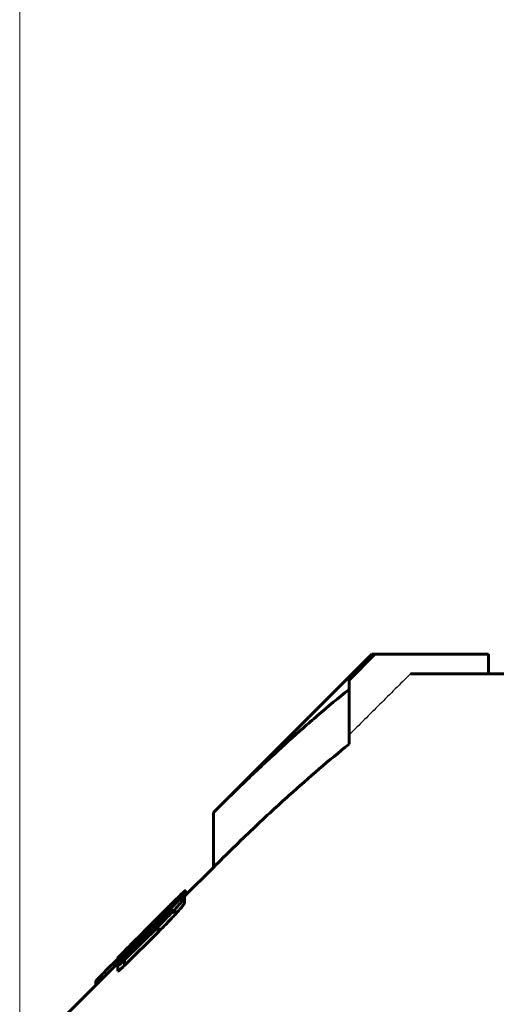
# Model space of a CAD drawing. Header units: millimetres. Extents: x 0 to 841, y 0 to 594.
# Tile 10 of 26: x 207.69 to 213.84, y 370.81 to 383.52. Entities that reach past the tile are written whole.
import ezdxf

# ---------------------------------------------------------------- set-up
doc = ezdxf.new("R2010")
doc.units = ezdxf.units.MM
for name, pattern in [('K5LT-1', [0]), ('K5LT_BASIC', [0]), ('K5LT_THIN', [0])]:
    doc.linetypes.add(name, pattern=pattern)
doc.layers.add('Системный слой', color=7, linetype='Continuous')
doc.layers.add('Системный слой (1)', color=7, linetype='Continuous', true_color=0x6c6c6c)
doc.styles.add('KDIMTEXTSTYLE', font='txt', dxfattribs={"width": 0.96, "oblique": 15, "height": 5})
doc.styles.add('KTEXTSTYLE', font='txt', dxfattribs={"width": 0.96, "height": 5})
doc.dimstyles.new('KDIMSTYLE (0.50)', dxfattribs={"dimtxt": 5, "dimasz": 1, "dimexe": 2, "dimexo": 0, "dimgap": 1, "dimtad": 1, "dimlfac": 2, "dimtxsty": 'KDIMTEXTSTYLE', "dimsah": 1, "dimcen": 0, "dimdle": 1, "dimadec": 0, "dimazin": 0, "dimtfac": 0.667, "dimtmove": 0, "dimatfit": 3, "dimfxl": 1, "dimtvp": 1, "dimtolj": 1, "dimtzin": 0, "dimarcsym": 0})

# ---------------------------------------------------------------- blocks, each defined once
blk = doc.blocks.new('U0')
at = {"layer": 'Системный слой (1)', "color": 150, "linetype": 'K5LT_BASIC', "lineweight": 60, "true_color": 0x0080ff}
for p, q in [((208.955, 371.338), (208.955, 371.337)), ((208.955, 371.337), (208.956, 371.337)), ((208.956, 371.337), (208.956, 371.337))]:
    blk.add_line(p, q, dxfattribs=at)
blk = doc.blocks.new('U2')
at = {"layer": 'Системный слой (1)', "color": 150, "linetype": 'K5LT_BASIC', "lineweight": 60, "true_color": 0x0080ff}
for p, q in [((209.822, 372.213), (210.19, 372.581)), ((207.69, 370.081), (208.955, 371.346))]:
    blk.add_line(p, q, dxfattribs=at)
blk = doc.blocks.new('U4')
at = {"layer": 'Системный слой (1)', "color": 150, "linetype": 'K5LT_BASIC', "lineweight": 60, "true_color": 0x0080ff}
for p, q in [((209.814, 372.147), (209.816, 372.15)), ((209.816, 372.15), (209.818, 372.152)), ((209.818, 372.152), (209.818, 372.153))]:
    blk.add_line(p, q, dxfattribs=at)
blk = doc.blocks.new('U8')
at = {"layer": 'Системный слой (1)', "color": 150, "linetype": 'K5LT_BASIC', "lineweight": 60, "true_color": 0x0080ff}
for p, q in [((209.818, 372.197), (209.821, 372.199)), ((209.821, 372.199), (209.822, 372.201)), ((209.822, 372.201), (209.822, 372.202))]:
    blk.add_line(p, q, dxfattribs=at)
blk = doc.blocks.new('D0')
at = {"layer": 'Системный слой (1)'}
for points in [[(212.19, 388.705), (212.69, 389.364), (207.69, 388.705), (212.69, 388.047)], [(235.19, 388.705), (230.19, 389.364), (230.69, 388.705), (230.19, 388.047)]]:
    blk.add_hatch(color=7, dxfattribs=at).paths.add_polyline_path(points)
at = {"layer": 'Системный слой (1)', "color": 7, "linetype": 'K5LT_THIN', "lineweight": 18}
for p, q in [((207.69, 365.331), (207.69, 390.705)), ((235.19, 365.331), (235.19, 390.705)), ((207.69, 388.705), (212.69, 389.364)), ((212.69, 389.364), (212.19, 388.705)), ((230.69, 388.705), (230.19, 389.364)), ((230.19, 389.364), (235.19, 388.705)), ((212.69, 388.047), (207.69, 388.705)), ((207.69, 388.705), (235.19, 388.705)), ((212.19, 388.705), (212.69, 388.047)), ((235.19, 388.705), (230.19, 388.047)), ((230.19, 388.047), (230.69, 388.705))]:
    blk.add_line(p, q, dxfattribs=at)
blk.add_wipeout([(217.752, 389.705), (217.752, 397.087), (224.833, 397.087), (224.833, 389.705)]).dxf.layer = 'Системный слой (1)'
at = {"layer": 'Системный слой (1)', "color": 7, "insert": (217.752, 396.293), "char_height": 5, "attachment_point": 1, "style": 'KTEXTSTYLE'}
blk.add_mtext('\\fArial|b0|c204|p34;\\H5.0;\\W1.000;\\Q15;\\fGOST Type AU|b0|i0|c204|p34;\\Q15;\\W0.960;55', dxfattribs=at)
blk = doc.blocks.new('KDIMARROW_01')
at = {"layer": 'Системный слой'}
blk.add_hatch(color=0, dxfattribs=at).paths.add_polyline_path([(-5, -0.658), (0, 0), (-5, 0.658), (-4.5, 0)])
at = {"layer": 'Системный слой', "color": 0, "linetype": 'K5LT_THIN', "lineweight": 18}
for p, q in [((-4.5, 0), (-5, 0.658)), ((-5, 0.658), (0, 0)), ((0, 0), (-5, -0.658)), ((-5, -0.658), (-4.5, 0))]:
    blk.add_line(p, q, dxfattribs=at)
at = {"layer": 'Системный слой (1)', "color": 0, "linetype": 'K5LT_THIN', "lineweight": 18}
blk.add_line((638.725, 310.581), (638.225, 310.581), dxfattribs=at)

msp = doc.modelspace()

# ---------------------------------------------------------------- linework, layer by layer
at = {"layer": 'Системный слой (1)', "color": 150, "linetype": 'K5LT_BASIC', "lineweight": 60, "true_color": 0x0080ff}
for p, q in [((210.1897, 373.2877), (212.2326, 375.3306)), ((212.2742, 375.3306), (211.9397, 374.9975)), ((212.2326, 375.3306), (212.2742, 375.3306)), ((213.7392, 375.3306), (212.2742, 375.3306)), ((213.7392, 375.0806), (213.7392, 375.3306)), ((211.9397, 374.9975), (211.9397, 374.8779)), ((212.7335, 375.0806), (220.5647, 375.0806)), ((211.9397, 374.1708), (211.9397, 374.8779)), ((210.1897, 372.5806), (210.1897, 373.2877)), ((209.8142, 372.194), (209.8142, 372.1883)), ((209.8142, 372.1176), (209.8142, 372.1883)), ((209.8183, 372.227), (209.8183, 372.224)), ((209.8183, 372.1533), (209.8183, 372.224)), ((209.8225, 372.2739), (209.8225, 372.2728)), ((209.8225, 372.2021), (209.8225, 372.2728)), ((209.8283, 372.2192), (209.8283, 372.2816)), ((209.0296, 371.4472), (209.7406, 372.1556)), ((209.6612, 372.1142), (209.6612, 372.1128)), ((209.6968, 372.1564), (209.6968, 372.1572)), ((209.7357, 372.1507), (209.7357, 372.1766)), ((209.758, 372.157), (209.753, 372.1521)), ((209.753, 372.1521), (209.753, 372.1511)), ((209.758, 372.1553), (209.758, 372.157)), ((209.5091, 371.9424), (209.4041, 371.8368)), ((209.4793, 371.9407), (209.4091, 371.8705)), ((209.4827, 371.9408), (209.4785, 371.9363)), ((209.4793, 371.9404), (209.4793, 371.9407)), ((209.4827, 371.9408), (209.5042, 371.9621)), ((209.4827, 371.926), (209.4827, 371.9408)), ((209.4909, 371.934), (209.4827, 371.926)), ((209.5042, 371.9475), (209.5042, 371.9621)), ((209.5091, 371.925), (209.5091, 371.9424)), ((209.5744, 371.9391), (209.5744, 371.9717)), ((209.6927, 371.968), (209.6927, 372.0387)), ((209.4744, 371.8153), (209.0428, 371.3873)), ((209.505, 371.9053), (209.0469, 371.4491)), ((209.3909, 371.852), (209.1908, 371.6515)), ((209.4091, 371.8705), (209.3437, 371.8052)), ((209.4041, 371.8204), (209.4041, 371.8368)), ((209.4091, 371.8701), (209.4091, 371.8705)), ((209.4744, 371.7446), (209.4744, 371.8153)), ((209.505, 371.8693), (209.505, 371.9053)), ((209.4744, 371.7446), (209.0428, 371.3166)), ((209.2338, 371.6751), (209.2338, 371.6738)), ((209.2338, 371.6507), (209.2338, 371.6738)), ((209.3123, 371.7705), (209.3082, 371.7663)), ((209.3082, 371.7248), (209.3082, 371.7663)), ((209.3123, 371.729), (209.3123, 371.7705)), ((209.3173, 371.7339), (209.3173, 371.7587)), ((209.1685, 371.6046), (209.1602, 371.5963)), ((209.1685, 371.5856), (209.1685, 371.6046)), ((209.0246, 371.4422), (209.0246, 371.4667)), ((209.0428, 371.4099), (209.1387, 371.5051)), ((209.0469, 371.414), (209.0469, 371.4491)), ((209.0519, 371.5111), (209.0519, 371.5119)), ((208.9551, 371.4005), (208.7989, 371.2444)), ((208.9551, 371.3376), (208.9551, 371.4083)), ((208.956, 371.4099), (208.956, 371.4107)), ((208.956, 371.3663), (208.956, 371.3667)), ((208.956, 371.3134), (208.956, 371.3663)), ((208.956, 371.2427), (208.956, 371.3134)), ((209.0428, 371.3166), (209.0428, 371.3873)), ((208.6724, 371.0633), (208.6724, 371.1139)), ((208.6856, 371.0765), (208.6856, 371.1292))]:
    msp.add_line(p, q, dxfattribs=at)
at = {"layer": 'Системный слой (1)', "color": 7, "linetype": 'K5LT-1'}
msp.add_open_spline([(212.7335, 375.0806), (212.6012, 374.9489), (212.3365, 374.6855), (212.0719, 374.4221), (211.9397, 374.2904)], degree=3, dxfattribs=at)
at = {"layer": 'Системный слой (1)', "color": 150, "linetype": 'K5LT_BASIC', "lineweight": 60, "true_color": 0x0080ff}
for points, knots in [([(211.9397, 374.8779), (211.8028, 374.7681), (211.6042, 374.603), (211.2831, 374.3241), (210.9625, 374.0348), (210.5772, 373.6708), (210.317, 373.415), (210.1897, 373.2877)], [0, 0, 0, 0, 1.8150803, 2.6563579, 4.3453263, 6.2013392, 8, 8, 8, 8]), ([(211.9397, 374.1708), (211.81, 374.0668), (211.5496, 373.8506), (211.2196, 373.5605), (210.9363, 373.3017), (210.61, 372.9953), (210.359, 372.7499), (210.1897, 372.5806)], [0, 0, 0, 0, 1.718624, 3.4826011, 4.481364, 5.6075257, 8, 8, 8, 8]), ([(209.7613, 372.2195), (209.7362, 372.1951), (209.6814, 372.1414), (209.5854, 372.0461), (209.4872, 371.9482), (209.4202, 371.8813), (209.3909, 371.852)], [0, 0, 0, 0, 1.7143185, 3.4532853, 5.4363119, 7, 7, 7, 7]), ([(209.6927, 372.0387), (209.7166, 372.0653), (209.7445, 372.0967), (209.7743, 372.132), (209.7886, 372.1494), (209.8031, 372.1682), (209.8123, 372.1818), (209.8142, 372.187), (209.8142, 372.1883)], [0, 0, 0, 0, 3.6723808, 4.4087217, 5.5586535, 6.6214891, 8.0319967, 9, 9, 9, 9]), ([(209.6968, 372.1572), (209.7212, 372.1812), (209.752, 372.2114), (209.7937, 372.2517), (209.8147, 372.2714), (209.8263, 372.2812), (209.8283, 372.2822), (209.8283, 372.2816)], [0, 0, 0, 0, 2.949434, 3.837152, 6.1807119, 6.8776071, 8, 8, 8, 8]), ([(209.7357, 372.1766), (209.7469, 372.1887), (209.7663, 372.2097), (209.7882, 372.2335), (209.8012, 372.2478), (209.8086, 372.2561), (209.8152, 372.2635), (209.8207, 372.27), (209.8225, 372.2725), (209.8225, 372.2728)], [0, 0, 0, 0, 2.9570907, 5.1894659, 6.3499244, 7.1591148, 7.8711875, 9.0352296, 10, 10, 10, 10]), ([(209.8183, 372.227), (209.8136, 372.2233), (209.8056, 372.2168), (209.7923, 372.205), (209.7808, 372.1945), (209.7634, 372.1781), (209.7494, 372.1643), (209.7406, 372.1556)], [0, 0, 0, 0, 2.3070282, 3.2764522, 4.4275109, 5.7287104, 8, 8, 8, 8]), ([(209.8142, 372.194), (209.8142, 372.1949), (209.8135, 372.1955), (209.8103, 372.1948), (209.8045, 372.1916), (209.7952, 372.1851), (209.779, 372.1727), (209.7641, 372.1605), (209.753, 372.1511)], [0, 0, 0, 0, 1.049406, 1.7384894, 3.1031424, 4.4986327, 5.7824726, 9, 9, 9, 9]), ([(209.758, 372.157), (209.765, 372.1643), (209.7758, 372.1757), (209.7895, 372.1902), (209.7982, 372.1996), (209.8047, 372.2069), (209.8095, 372.2123), (209.8143, 372.2179), (209.8177, 372.2222), (209.8183, 372.2237), (209.8183, 372.224)], [0, 0, 0, 0, 2.9502877, 4.6049427, 6.0648146, 7.0439664, 7.9239043, 8.7349987, 10.1652338, 11, 11, 11, 11]), ([(209.8225, 372.2739), (209.8225, 372.2745), (209.821, 372.2742), (209.8151, 372.2695), (209.7997, 372.2562), (209.7797, 372.2373), (209.7613, 372.2195)], [0, 0, 0, 0, 1.29032, 2.5296153, 3.4540148, 7, 7, 7, 7]), ([(209.4793, 371.9407), (209.5033, 371.9646), (209.538, 371.9993), (209.584, 372.0451), (209.6333, 372.0941), (209.6711, 372.1317), (209.6968, 372.1572)], [0, 0, 0, 0, 2.25945, 3.2806313, 4.3917247, 7, 7, 7, 7]), ([(209.4909, 371.934), (209.5061, 371.9495), (209.5326, 371.9764), (209.5628, 372.0075), (209.5882, 372.0337), (209.6085, 372.0548), (209.6283, 372.0756), (209.6409, 372.0891), (209.6501, 372.0991), (209.6557, 372.1054), (209.6601, 372.1107), (209.6612, 372.1124), (209.6612, 372.1128)], [0, 0, 0, 0, 2.6701059, 4.6542667, 5.4971979, 7.4270562, 8.6109892, 9.7417328, 10.5035724, 11.3175909, 11.8885503, 13, 13, 13, 13]), ([(209.6612, 372.1142), (209.6612, 372.1144), (209.6606, 372.1141), (209.6583, 372.1122), (209.655, 372.1093), (209.6492, 372.104), (209.6402, 372.0956), (209.6291, 372.0849), (209.6159, 372.0721), (209.5909, 372.0478), (209.5532, 372.0106), (209.5198, 371.9776), (209.5042, 371.9621)], [0, 0, 0, 0, 0.7682191, 1.1689979, 1.7004676, 2.3995771, 3.2957747, 4.3274035, 5.2242025, 6.3644052, 9.8483741, 13, 13, 13, 13]), ([(209.5091, 371.9424), (209.5354, 371.9692), (209.5767, 372.0113), (209.6306, 372.0669), (209.681, 372.1192), (209.7153, 372.1551), (209.7357, 372.1766)], [0, 0, 0, 0, 2.2763947, 3.610217, 4.8880036, 7, 7, 7, 7]), ([(209.6927, 371.968), (209.7166, 371.9945), (209.7445, 372.026), (209.7743, 372.0613), (209.7886, 372.0787), (209.8031, 372.0975), (209.8123, 372.111), (209.8142, 372.1162), (209.8142, 372.1176)], [0, 0, 0, 0, 3.6723808, 4.4087217, 5.5586535, 6.6214891, 8.0319967, 9, 9, 9, 9]), ([(209.5918, 371.9573), (209.5918, 371.9573), (209.5916, 371.957), (209.5909, 371.9562), (209.59, 371.9552), (209.5884, 371.9535), (209.5858, 371.9507), (209.581, 371.9458), (209.573, 371.9376), (209.5608, 371.9253), (209.5432, 371.9076), (209.5183, 371.8827), (209.4825, 371.8469), (209.3978, 371.7624), (209.2815, 371.6469), (209.1816, 371.5477), (209.1387, 371.5051)], [0, 0, 0, 0, 0.0342732, 0.0498879, 0.1061372, 0.1612532, 0.2536243, 0.4167462, 0.7143321, 1.1793557, 1.8021908, 2.6937049, 3.9835616, 5.8242316, 12.1951655, 17, 17, 17, 17]), ([(209.4744, 371.8153), (209.5125, 371.853), (209.566, 371.9068), (209.6385, 371.9815), (209.6732, 372.018), (209.6927, 372.0387)], [0, 0, 0, 0, 3.0333815, 4.2869315, 6, 6, 6, 6]), ([(209.4744, 371.7446), (209.5125, 371.7823), (209.566, 371.8361), (209.6385, 371.9108), (209.6732, 371.9473), (209.6927, 371.968)], [0, 0, 0, 0, 3.0333815, 4.2869315, 6, 6, 6, 6]), ([(209.4785, 371.9363), (209.4785, 371.9357), (209.4788, 371.9346), (209.4796, 371.933), (209.4808, 371.9304), (209.4819, 371.9279), (209.4827, 371.926)], [0, 0, 0, 0, 1.4772926, 2.7111761, 4.1349682, 7, 7, 7, 7]), ([(209.505, 371.9053), (209.5111, 371.9114), (209.5202, 371.9204), (209.5327, 371.9326), (209.5423, 371.9419), (209.5518, 371.951), (209.5628, 371.9613), (209.5702, 371.968), (209.5744, 371.9717)], [0, 0, 0, 0, 2.2854241, 3.3752171, 4.6831724, 5.8829906, 6.9741899, 9, 9, 9, 9]), ([(209.5744, 371.9717), (209.5887, 371.9842), (209.6075, 372.0003), (209.6284, 372.0172), (209.6428, 372.0281), (209.6516, 372.0333), (209.653, 372.0321), (209.653, 372.0314)], [0, 0, 0, 0, 3.0541637, 4.1204155, 5.3389742, 7.3076909, 8, 8, 8, 8]), ([(209.653, 372.0314), (209.653, 372.0304), (209.6521, 372.028), (209.6488, 372.0228), (209.6451, 372.0177), (209.6392, 372.0102), (209.6304, 371.9998), (209.615, 371.9823), (209.6013, 371.9674), (209.5918, 371.9573)], [0, 0, 0, 0, 1.6895476, 2.4481376, 3.3136484, 4.3403962, 5.66233, 7.0975265, 10, 10, 10, 10]), ([(209.0519, 371.5119), (209.075, 371.5353), (209.1105, 371.5712), (209.1629, 371.6239), (209.2085, 371.6697), (209.2697, 371.7311), (209.3157, 371.7771), (209.3437, 371.8052)], [0, 0, 0, 0, 2.0554221, 3.0843864, 4.4131471, 5.8131485, 8, 8, 8, 8]), ([(209.3173, 371.7587), (209.3173, 371.7577), (209.3188, 371.7577), (209.3254, 371.7625), (209.3305, 371.7667), (209.3355, 371.7709), (209.3423, 371.777), (209.353, 371.7869), (209.3735, 371.8064), (209.3923, 371.8249), (209.4041, 371.8368)], [0, 0, 0, 0, 2.8350693, 4.0877128, 4.608346, 5.3053428, 6.0704151, 6.8526449, 8.3189546, 11, 11, 11, 11]), ([(209.3082, 371.7663), (209.2859, 371.7439), (209.2464, 371.7042), (209.2036, 371.6608), (209.1741, 371.6308), (209.1517, 371.6078), (209.1331, 371.5883), (209.1222, 371.5766), (209.1168, 371.5706), (209.1131, 371.5662), (209.1122, 371.5648), (209.1122, 371.5644)], [0, 0, 0, 0, 3.1721324, 5.5302126, 6.3011468, 7.7447033, 9.2227441, 9.9379649, 10.6003878, 11.1642794, 12, 12, 12, 12]), ([(209.1685, 371.6046), (209.1743, 371.6104), (209.1841, 371.6204), (209.198, 371.6347), (209.2097, 371.6469), (209.2198, 371.6577), (209.2268, 371.6655), (209.2312, 371.6706), (209.2331, 371.6729), (209.2338, 371.6738)], [0, 0, 0, 0, 2.0558203, 3.4823321, 5.1280499, 6.6685286, 7.9977494, 9.0900496, 10, 10, 10, 10]), ([(209.2338, 371.6751), (209.2338, 371.6752), (209.2331, 371.6748), (209.2309, 371.673), (209.2279, 371.6704), (209.2234, 371.6662), (209.2129, 371.6566), (209.2026, 371.6469), (209.1949, 371.6396)], [0, 0, 0, 0, 0.8582859, 1.4839357, 2.3265556, 3.2789145, 4.6893017, 9, 9, 9, 9]), ([(209.1908, 371.6515), (209.1671, 371.6277), (209.1216, 371.5818), (209.0711, 371.5307), (209.031, 371.4898), (208.9948, 371.4526), (208.9663, 371.4225), (208.9563, 371.4107), (208.9551, 371.4086), (208.9551, 371.4083)], [0, 0, 0, 0, 2.2276004, 4.2704433, 5.016648, 6.514479, 8.47771, 9.4256302, 10, 10, 10, 10]), ([(209.0246, 371.4667), (209.0362, 371.4775), (209.0555, 371.4954), (209.0793, 371.5179), (209.1055, 371.5428), (209.131, 371.5674), (209.1539, 371.5901), (209.1602, 371.5963)], [0, 0, 0, 0, 2.4133102, 3.8201197, 4.3925325, 7.0261027, 8, 8, 8, 8]), ([(209.1949, 371.6396), (209.1856, 371.6306), (209.1708, 371.6164), (209.1518, 371.5985), (209.1376, 371.5853), (209.1262, 371.575), (209.1185, 371.5683), (209.1134, 371.5644), (209.1122, 371.564), (209.1122, 371.5644)], [0, 0, 0, 0, 2.0678742, 3.3708849, 4.7461489, 6.05345, 7.3303273, 8.420561, 10, 10, 10, 10]), ([(208.9551, 371.4083), (208.9551, 371.407), (208.9589, 371.4088), (208.9735, 371.4206), (208.9851, 371.4307), (209.0014, 371.4453), (209.0151, 371.4579), (209.0246, 371.4667)], [0, 0, 0, 0, 3.223676, 4.3870698, 5.513132, 6.4070328, 8, 8, 8, 8]), ([(208.956, 371.4107), (208.956, 371.4112), (208.9592, 371.4154), (208.971, 371.4283), (208.9873, 371.4456), (209.0135, 371.4727), (209.0369, 371.4967), (209.0519, 371.5119)], [0, 0, 0, 0, 1.508274, 2.7238396, 3.9721712, 5.5074848, 8, 8, 8, 8]), ([(208.956, 371.3663), (208.956, 371.3658), (208.9565, 371.3656), (208.959, 371.367), (208.9623, 371.3694), (208.967, 371.3732), (208.973, 371.3784), (208.9806, 371.3852), (208.9898, 371.3938), (209.002, 371.4054), (209.0211, 371.4237), (209.0369, 371.4392), (209.0469, 371.4491)], [0, 0, 0, 0, 1.2453767, 2.031003, 2.859436, 3.6870854, 4.5377877, 5.5111899, 6.6384319, 7.8547309, 9.6882989, 13, 13, 13, 13]), ([(209.0296, 371.4472), (209.0255, 371.4431), (209.0192, 371.4368), (209.0098, 371.4272), (209.0011, 371.4182), (208.9885, 371.4049), (208.9744, 371.3896), (208.9646, 371.3786), (208.9601, 371.3735)], [0, 0, 0, 0, 1.3327407, 2.050117, 3.1689749, 4.375208, 6.7303742, 9, 9, 9, 9]), ([(209.0428, 371.4099), (209.0324, 371.3993), (209.0175, 371.3839), (208.999, 371.3645), (208.9878, 371.3525), (208.9785, 371.3424), (208.9712, 371.3342), (208.9654, 371.3274), (208.9611, 371.322), (208.9583, 371.3183), (208.9564, 371.3152), (208.956, 371.3139), (208.956, 371.3134)], [0, 0, 0, 0, 3.5862943, 5.1448968, 6.6720196, 7.792945, 8.8429347, 9.8166461, 10.6781189, 11.4261909, 12.0350785, 13, 13, 13, 13]), ([(208.956, 371.3134), (208.9575, 371.3134), (208.9608, 371.3145), (208.9681, 371.3194), (208.9739, 371.3237), (208.981, 371.3294), (208.9896, 371.3368), (208.9992, 371.3455), (209.0095, 371.3551), (209.024, 371.3688), (209.0351, 371.3797), (209.0428, 371.3873)], [0, 0, 0, 0, 2.6378224, 3.5109926, 4.44259, 5.442402, 6.3990835, 7.5313163, 8.6190486, 9.632217, 12, 12, 12, 12]), ([(208.9601, 371.3735), (208.9594, 371.3727), (208.9585, 371.3715), (208.9574, 371.37), (208.9566, 371.3688), (208.9561, 371.3676), (208.956, 371.367), (208.956, 371.3667)], [0, 0, 0, 0, 1.3626617, 2.449385, 3.9828488, 5.4790903, 8, 8, 8, 8]), ([(208.956, 371.2427), (208.9575, 371.2426), (208.9608, 371.2438), (208.9681, 371.2487), (208.9739, 371.253), (208.981, 371.2587), (208.9896, 371.2661), (208.9992, 371.2748), (209.0095, 371.2843), (209.024, 371.2981), (209.0351, 371.309), (209.0428, 371.3166)], [0, 0, 0, 0, 2.6378224, 3.5109926, 4.44259, 5.442402, 6.3990835, 7.5313163, 8.6190486, 9.632217, 12, 12, 12, 12]), ([(208.6856, 371.1292), (208.6904, 371.1345), (208.6993, 371.1438), (208.7153, 371.1603), (208.7394, 371.1847), (208.7685, 371.214), (208.7911, 371.2366), (208.7989, 371.2444)], [0, 0, 0, 0, 1.4373072, 2.1759661, 3.4944567, 6.4375494, 8, 8, 8, 8]), ([(208.6724, 371.1139), (208.6724, 371.114), (208.6725, 371.1142), (208.673, 371.1148), (208.6737, 371.1157), (208.6748, 371.117), (208.6774, 371.12), (208.6811, 371.1242), (208.6843, 371.1278), (208.6856, 371.1292)], [0, 0, 0, 0, 0.6878962, 1.2020736, 1.9301211, 2.8559334, 4.1539904, 7.7619531, 10, 10, 10, 10])]:
    msp.add_open_spline(points, degree=3, knots=knots, dxfattribs=at)
msp.add_open_spline([(209.3173, 371.7587), (209.3156, 371.7649), (209.314, 371.7689), (209.3123, 371.7705)], degree=3, dxfattribs=at)

# ---------------------------------------------------------------- block references
at = {"layer": 'Системный слой (1)'}
for name in ['U2', 'U8', 'U4', 'U0']:
    msp.add_blockref(name, (0, 0), dxfattribs=at)

# ---------------------------------------------------------------- next in the draw order: dimensions: what is measured, and where the dimension line sits
at = {"layer": 'Системный слой (1)', "color": 7}
dim = msp.add_linear_dim(base=(207.6897, 388.7054), p1=(235.1897, 365.3306), p2=(207.6897, 365.3306), dimstyle='KDIMSTYLE (0.50)', override={"dimexo": 0, "dimpost": '\\fGOST Type AU|b0|c204|p34;\\H5.0;\\W0.960;\\Q15;<>', "dimblk1": 'KDIMARROW_01', "dimblk2": 'KDIMARROW_01', "dimse1": 0, "dimse2": 0, "dimclrt": 7, "dimtol": 1, "dimtp": 0, "dimtm": 0, "dimtdec": 5, "dimtolj": 1}, dxfattribs=at)
dim.commit()
dim.dimension.update_dxf_attribs({"geometry": 'D0', "text_midpoint": (221.4397, 388.7054), "dimtype": 160})

doc.saveas('drawing.dxf')
